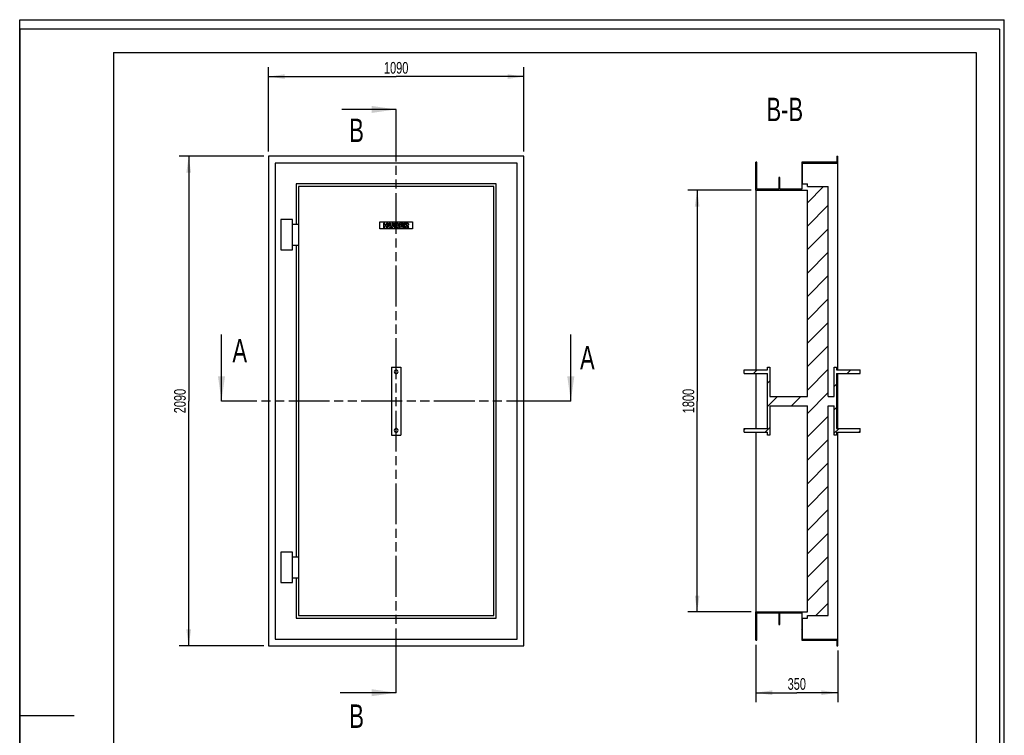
# Model space of a CAD drawing. Header units: millimetres. Extents: x 0 to 4200, y 0 to 5940.
# Tile 2 of 2: x 0 to 4200, y 2885 to 5940. Entities that reach past the tile are written whole.
import ezdxf

# ---------------------------------------------------------------- set-up
doc = ezdxf.new("R2010")
doc.units = ezdxf.units.MM
doc.header["$LTSCALE"] = 387.2
doc.linetypes.add('PHANTOM', pattern=[0.8, 0.45, -0.05, 0.1, -0.05, 0.1, -0.05])
doc.layers.get('0').update_dxf_attribs({"linetype": 'CONTINUOUS'})
for name, color, linetype in [('050_DIMENSIONING', 7, 'CONTINUOUS'), ('052_SYMBOLS', 7, 'CONTINUOUS'), ('_ACHSEN', 7, 'CONTINUOUS'), ('_KURVEN', 7, 'CONTINUOUS'), ('HATCHING_BL0', 7, 'CONTINUOUS'), ('HATCHING_BL1', 7, 'CONTINUOUS')]:
    doc.layers.add(name, color=color, linetype=linetype)
doc.styles.get("Standard").update_dxf_attribs({"font": 'txt', "width": 0.7})
doc.dimstyles.new('DIMSTYLE_1', dxfattribs={"dimtxt": 50, "dimasz": 70, "dimexe": 2, "dimexo": 1, "dimtad": 1, "dimdec": 1, "dimtxsty": 'Standard', "dimblk": '_FILLED', "dimblk1": '_FILLED', "dimblk2": '_FILLED', "dimcen": 0.09, "dimazin": 2, "dimtp": 1.2, "dimtm": 1.2, "dimtfac": 1, "dimtdec": 1, "dimtofl": 0, "dimtmove": 0, "dimatfit": 3, "dimldrblk": '_FILLED', "dimfxl": 1, "dimtolj": 1, "dimarcsym": 0})
doc.dimstyles.new('DIMSTYLE_2', dxfattribs={"dimtxt": 50, "dimasz": 70, "dimexe": 2, "dimexo": 1, "dimtad": 1, "dimdec": 1, "dimtxsty": 'Standard', "dimblk": '_FILLED', "dimblk1": '_FILLED', "dimblk2": '_FILLED', "dimcen": 0.09, "dimazin": 2, "dimtp": 2, "dimtm": 2, "dimtfac": 1, "dimtdec": 1, "dimtofl": 0, "dimtmove": 0, "dimatfit": 3, "dimldrblk": '_FILLED', "dimfxl": 1, "dimtolj": 1, "dimarcsym": 0})
doc.dimstyles.new('DIMSTYLE_3', dxfattribs={"dimtxt": 50, "dimasz": 70, "dimexe": 2, "dimexo": 1, "dimtad": 1, "dimdec": 1, "dimtxsty": 'Standard', "dimblk": '_FILLED', "dimblk1": '_FILLED', "dimblk2": '_FILLED', "dimcen": 0.09, "dimazin": 2, "dimtp": 0.5, "dimtm": 0.5, "dimtfac": 1, "dimtdec": 1, "dimtofl": 0, "dimtmove": 0, "dimatfit": 3, "dimldrblk": '_FILLED', "dimfxl": 1, "dimtolj": 1, "dimarcsym": 0})
doc.dimstyles.get("Standard").update_dxf_attribs({"dimtxt": 50, "dimasz": 70, "dimexe": 2, "dimexo": 1, "dimtad": 1, "dimtxsty": 'Standard', "dimblk": '_FILLED', "dimblk1": '_FILLED', "dimblk2": '_FILLED', "dimcen": 0.09, "dimazin": 2, "dimtol": 1, "dimtp": 0.01, "dimtm": 0.01, "dimtfac": 1, "dimtofl": 0, "dimtmove": 0, "dimatfit": 3, "dimldrblk": '_FILLED', "dimfxl": 1, "dimtolj": 1, "dimarcsym": 0})

# ---------------------------------------------------------------- blocks, each defined once
blk = doc.blocks.new('_FILLED')
at = {"color": 0, "linetype": 'ByBlock'}
blk.add_solid([(0, 0), (-1, 0.143), (-1, -0.143)], dxfattribs=at)
blk = doc.blocks.new('*D2')
at = {"layer": '050_DIMENSIONING', "color": 2, "linetype": 'Continuous', "transparency": 16777216}
for p, q in [((1060.9, 5377), (1060.9, 5737)), ((2150.9, 5377), (2150.9, 5737)), ((1060.9, 5697), (1605.9, 5697)), ((2150.9, 5697), (1605.9, 5697))]:
    blk.add_line(p, q, dxfattribs=at)
at = {"layer": '050_DIMENSIONING', "color": 2, "linetype": 'Continuous', "transparency": 16777216, "xscale": 70, "yscale": 70, "zscale": 70, "rotation": 180}
blk.add_blockref('_FILLED', (1060.9, 5697), dxfattribs=at)
at = {"layer": '050_DIMENSIONING', "color": 2, "linetype": 'Continuous', "transparency": 16777216, "xscale": 70, "yscale": 70, "zscale": 70}
blk.add_blockref('_FILLED', (2150.9, 5697), dxfattribs=at)
at = {"layer": '050_DIMENSIONING', "color": 2, "linetype": 'Continuous', "transparency": 16777216, "insert": (1605.9, 5759.5), "char_height": 50, "width": 219.643, "attachment_point": 2, "line_spacing_factor": 0.9}
blk.add_mtext('1090', dxfattribs=at)
blk = doc.blocks.new('*D3')
at = {"layer": '050_DIMENSIONING', "color": 2, "linetype": 'Continuous', "transparency": 16777216}
for p, q in [((1040.9, 5357), (680.9, 5357)), ((720.9, 5357), (720.9, 4312)), ((720.9, 3267), (720.9, 4312)), ((1040.9, 3267), (680.9, 3267))]:
    blk.add_line(p, q, dxfattribs=at)
at = {"layer": '050_DIMENSIONING', "color": 2, "linetype": 'Continuous', "transparency": 16777216, "xscale": 70, "yscale": 70, "zscale": 70}
for p, rotation in [((720.9, 5357), 90), ((720.9, 3267), 270)]:
    blk.add_blockref('_FILLED', p, dxfattribs=dict(at, rotation=rotation))
at = {"layer": '050_DIMENSIONING', "color": 2, "linetype": 'Continuous', "transparency": 16777216, "insert": (658.4, 4312), "char_height": 50, "width": 235.714, "attachment_point": 2, "rotation": 90, "line_spacing_factor": 0.9}
blk.add_mtext('2090', dxfattribs=at)
blk = doc.blocks.new('*D8')
at = {"layer": '050_DIMENSIONING', "color": 2, "linetype": 'Continuous', "transparency": 16777216}
for p, q in [((3119.8, 5212), (2849.8, 5212)), ((2889.8, 5212), (2889.8, 4312)), ((2889.8, 3412), (2889.8, 4312)), ((3119.8, 3412), (2849.8, 3412))]:
    blk.add_line(p, q, dxfattribs=at)
at = {"layer": '050_DIMENSIONING', "color": 2, "linetype": 'Continuous', "transparency": 16777216, "xscale": 70, "yscale": 70, "zscale": 70}
for p, rotation in [((2889.8, 5212), 90), ((2889.8, 3412), 270)]:
    blk.add_blockref('_FILLED', p, dxfattribs=dict(at, rotation=rotation))
at = {"layer": '050_DIMENSIONING', "color": 2, "linetype": 'Continuous', "transparency": 16777216, "insert": (2827.3, 4312), "char_height": 50, "width": 219.643, "attachment_point": 2, "rotation": 90, "line_spacing_factor": 0.9}
blk.add_mtext('1800', dxfattribs=at)
blk = doc.blocks.new('*D9')
at = {"layer": '050_DIMENSIONING', "color": 2, "linetype": 'Continuous', "transparency": 16777216}
for p, q in [((3139.8, 3272), (3139.8, 3027)), ((3489.8, 3247), (3489.8, 3027)), ((3139.8, 3067), (3314.8, 3067)), ((3489.8, 3067), (3314.8, 3067))]:
    blk.add_line(p, q, dxfattribs=at)
at = {"layer": '050_DIMENSIONING', "color": 2, "linetype": 'Continuous', "transparency": 16777216, "xscale": 70, "yscale": 70, "zscale": 70, "rotation": 180}
blk.add_blockref('_FILLED', (3139.8, 3067), dxfattribs=at)
at = {"layer": '050_DIMENSIONING', "color": 2, "linetype": 'Continuous', "transparency": 16777216, "xscale": 70, "yscale": 70, "zscale": 70}
blk.add_blockref('_FILLED', (3489.8, 3067), dxfattribs=at)
at = {"layer": '050_DIMENSIONING', "color": 2, "linetype": 'Continuous', "transparency": 16777216, "insert": (3314.8, 3129.5), "char_height": 50, "width": 166.071, "attachment_point": 2, "line_spacing_factor": 0.9}
blk.add_mtext('350', dxfattribs=at)
blk = doc.blocks.new('XSEC_FILLED')
at = {"color": 0, "linetype": 'ByBlock'}
blk.add_solid([(0, 0), (-1, 0.143), (-1, -0.143)], dxfattribs=at)
blk = doc.blocks.new('HATCHING_BL0', base_point=(1668.4, 4454.4))
at = {"layer": 'HATCHING_BL0', "color": 7, "linetype": 'PHANTOM'}
for p, q in [((960.9, 4312), (860.9, 4312)), ((2250.9, 4312), (960.9, 4312)), ((2350.9, 4312), (2250.9, 4312))]:
    blk.add_line(p, q, dxfattribs=at)
at = {"layer": 'HATCHING_BL0', "color": 7, "linetype": 'Continuous', "char_height": 100, "width": 128.571, "attachment_point": 1, "line_spacing_factor": 0.9}
for insert in [(907.4, 4576.9), (2390.2, 4546.8)]:
    blk.add_mtext('A', dxfattribs=dict(at, insert=insert))
at = {"layer": 'HATCHING_BL0', "color": 7, "linetype": 'Continuous'}
for points in [[(860.9, 4312), (860.9, 4596.8)], [(2350.9, 4312), (2350.9, 4596.8)]]:
    blk.add_leader(points, dimstyle='Standard', override={"dimasz": 105, "dimtad": 0, "dimldrblk": 'XSEC_FILLED'}, dxfattribs=at)
blk = doc.blocks.new('HATCHING_BL1', base_point=(1486.3, 4237))
at = {"layer": 'HATCHING_BL1', "color": 7, "linetype": 'PHANTOM'}
for p, q in [((1605.9, 5457), (1605.9, 5557)), ((1605.9, 3167), (1605.9, 5457)), ((1605.9, 3067), (1605.9, 3167))]:
    blk.add_line(p, q, dxfattribs=at)
at = {"layer": 'HATCHING_BL1', "color": 7, "linetype": 'Continuous', "char_height": 100, "width": 117.857, "attachment_point": 1, "line_spacing_factor": 0.9}
for insert in [(1405.7, 5517.7), (1406, 3017)]:
    blk.add_mtext('B', dxfattribs=dict(at, insert=insert))
at = {"layer": 'HATCHING_BL1', "color": 7, "linetype": 'Continuous'}
for points in [[(1605.9, 5557), (1373.7, 5557)], [(1605.9, 3067), (1366.7, 3067)]]:
    blk.add_leader(points, dimstyle='Standard', override={"dimasz": 105, "dimtad": 0, "dimldrblk": 'XSEC_FILLED'}, dxfattribs=at)

msp = doc.modelspace()

# ---------------------------------------------------------------- hatches: boundary and pattern name
at = {"linetype": 'Continuous'}
h = msp.add_hatch(dxfattribs=at)
h.set_pattern_fill('B', color=2, scale=70.656285, angle=45, style=0, pattern_type=0)
h.set_pattern_definition([(45, (0, 0), (-49.9615, 49.9615), [])])
edge = h.paths.add_edge_path()
edge.add_line((3359.82, 3411.97), (3359.82, 4291.97))
edge.add_line((3199.82, 4291.97), (3359.82, 4291.97))
edge.add_line((3199.82, 4291.97), (3199.82, 4166.97))
edge.add_line((3199.82, 4166.97), (3189.82, 4166.97))
edge.add_line((3189.82, 4166.97), (3189.82, 4178.97))
edge.add_line((3089.82, 4178.97), (3189.82, 4178.97))
edge.add_line((3089.82, 4178.97), (3089.82, 4194.97))
edge.add_line((3089.82, 4194.97), (3189.82, 4194.97))
edge.add_line((3189.82, 4194.97), (3189.82, 4428.97))
edge.add_line((3089.82, 4428.97), (3189.82, 4428.97))
edge.add_line((3089.82, 4428.97), (3089.82, 4444.97))
edge.add_line((3089.82, 4444.97), (3189.82, 4444.97))
edge.add_line((3189.82, 4444.97), (3189.82, 4456.97))
edge.add_line((3189.82, 4456.97), (3199.82, 4456.97))
edge.add_line((3199.82, 4456.97), (3199.82, 4331.97))
edge.add_line((3199.82, 4331.97), (3359.82, 4331.97))
edge.add_line((3359.82, 4331.97), (3359.82, 5211.97))
edge.add_line((3139.82, 5211.97), (3359.82, 5211.97))
edge.add_line((3139.82, 5211.97), (3139.82, 5331.97))
edge.add_line((3143.82, 5331.97), (3139.82, 5331.97))
edge.add_line((3143.82, 5215.97), (3143.82, 5331.97))
edge.add_line((3237.82, 5215.97), (3143.82, 5215.97))
edge.add_line((3237.82, 5265.97), (3237.82, 5215.97))
edge.add_line((3241.82, 5265.97), (3237.82, 5265.97))
edge.add_line((3241.82, 5215.97), (3241.82, 5265.97))
edge.add_line((3335.82, 5215.97), (3241.82, 5215.97))
edge.add_line((3335.82, 5331.97), (3335.82, 5215.97))
edge.add_line((3485.82, 5331.97), (3335.82, 5331.97))
edge.add_line((3485.82, 5356.97), (3485.82, 5331.97))
edge.add_line((3485.82, 5356.97), (3489.82, 5356.97))
edge.add_line((3489.82, 5327.97), (3489.82, 5356.97))
edge.add_line((3339.82, 5327.97), (3489.82, 5327.97))
edge.add_line((3339.82, 5238.97), (3339.82, 5327.97))
edge.add_line((3339.82, 5238.97), (3359.82, 5238.97))
edge.add_line((3359.82, 5227.97), (3359.82, 5238.97))
edge.add_line((3359.82, 5227.97), (3448.82, 5227.97))
edge.add_line((3448.82, 4331.97), (3448.82, 5227.97))
edge.add_line((3448.82, 4331.97), (3474.82, 4331.97))
edge.add_line((3474.82, 4331.97), (3474.82, 4456.97))
edge.add_line((3474.82, 4456.97), (3484.82, 4456.97))
edge.add_line((3484.82, 4456.97), (3484.82, 4444.97))
edge.add_line((3484.82, 4444.97), (3584.82, 4444.97))
edge.add_line((3584.82, 4428.97), (3584.82, 4444.97))
edge.add_line((3484.82, 4428.97), (3584.82, 4428.97))
edge.add_line((3484.82, 4428.97), (3484.82, 4194.97))
edge.add_line((3484.82, 4194.97), (3584.82, 4194.97))
edge.add_line((3584.82, 4178.97), (3584.82, 4194.97))
edge.add_line((3484.82, 4178.97), (3584.82, 4178.97))
edge.add_line((3484.82, 4178.97), (3484.82, 4166.97))
edge.add_line((3484.82, 4166.97), (3474.82, 4166.97))
edge.add_line((3474.82, 4166.97), (3474.82, 4291.97))
edge.add_line((3448.82, 4291.97), (3474.82, 4291.97))
edge.add_line((3448.82, 3395.97), (3448.82, 4291.97))
edge.add_line((3359.82, 3395.97), (3448.82, 3395.97))
edge.add_line((3359.82, 3384.97), (3359.82, 3395.97))
edge.add_line((3339.82, 3384.97), (3359.82, 3384.97))
edge.add_line((3339.82, 3295.97), (3339.82, 3384.97))
edge.add_line((3339.82, 3295.97), (3489.82, 3295.97))
edge.add_line((3489.82, 3266.97), (3489.82, 3295.97))
edge.add_line((3485.82, 3266.97), (3489.82, 3266.97))
edge.add_line((3485.82, 3291.97), (3485.82, 3266.97))
edge.add_line((3335.82, 3291.97), (3485.82, 3291.97))
edge.add_line((3335.82, 3407.97), (3335.82, 3291.97))
edge.add_line((3241.82, 3407.97), (3335.82, 3407.97))
edge.add_line((3241.82, 3357.97), (3241.82, 3407.97))
edge.add_line((3237.82, 3357.97), (3241.82, 3357.97))
edge.add_line((3237.82, 3407.97), (3237.82, 3357.97))
edge.add_line((3143.82, 3407.97), (3237.82, 3407.97))
edge.add_line((3143.82, 3291.97), (3143.82, 3407.97))
edge.add_line((3139.82, 3291.97), (3143.82, 3291.97))
edge.add_line((3139.82, 3291.97), (3139.82, 3411.97))
edge.add_line((3139.82, 3411.97), (3359.82, 3411.97))

# ---------------------------------------------------------------- linework, layer by layer
at = {"color": 7, "linetype": 'Continuous'}
for p, q in [((0, 5940), (4200, 5940)), ((0, 0), (0, 5940)), ((0, 5940), (4200, 5940)), ((0, 0), (0, 5940)), ((4200, 0), (4200, 5940)), ((4200, 0), (4200, 5940)), ((1060.87, 5356.97), (1060.87, 3266.97)), ((2150.87, 5356.97), (1060.87, 5356.97)), ((2150.87, 3266.97), (2150.87, 5356.97)), ((3485.82, 5356.97), (3489.82, 5356.97)), ((3485.82, 5356.97), (3485.82, 5331.97)), ((3489.82, 5327.97), (3489.82, 5356.97)), ((1089.87, 5327.97), (1089.87, 3295.97)), ((2121.87, 5327.97), (1089.87, 5327.97)), ((2121.87, 3295.97), (2121.87, 5327.97)), ((3139.82, 5211.97), (3139.82, 5331.97)), ((3143.82, 5331.97), (3139.82, 5331.97)), ((3143.82, 5215.97), (3143.82, 5331.97)), ((3485.82, 5331.97), (3335.82, 5331.97)), ((3335.82, 5331.97), (3335.82, 5215.97)), ((3339.82, 5238.97), (3339.82, 5327.97)), ((3339.82, 5327.97), (3489.82, 5327.97)), ((3489.82, 4444.97), (3489.82, 5327.97)), ((3241.82, 5265.97), (3237.82, 5265.97)), ((3237.82, 5265.97), (3237.82, 5215.97)), ((3241.82, 5215.97), (3241.82, 5265.97)), ((1178.87, 5238.97), (1178.87, 5066.97)), ((2032.87, 5238.97), (1178.87, 5238.97)), ((1189.87, 5227.97), (1189.87, 3395.97)), ((2021.87, 5227.97), (1189.87, 5227.97)), ((2021.87, 3395.97), (2021.87, 5227.97)), ((2032.87, 3384.97), (2032.87, 5238.97)), ((3139.82, 5211.97), (3139.82, 4444.97)), ((3139.82, 5211.97), (3359.82, 5211.97)), ((3237.82, 5215.97), (3143.82, 5215.97)), ((3335.82, 5215.97), (3241.82, 5215.97)), ((3339.82, 5238.97), (3359.82, 5238.97)), ((3359.82, 5227.97), (3359.82, 5238.97)), ((3359.82, 5227.97), (3448.82, 5227.97)), ((3359.82, 4331.97), (3359.82, 5211.97)), ((3448.82, 4331.97), (3448.82, 5227.97)), ((1113.87, 5086.97), (1113.87, 4956.97)), ((1163.87, 5086.97), (1113.87, 5086.97)), ((1163.87, 4956.97), (1163.87, 5086.97)), ((1163.87, 5066.97), (1189.87, 5066.97)), ((1113.87, 4956.97), (1163.87, 4956.97)), ((1163.87, 4976.97), (1189.87, 4976.97)), ((1178.87, 4976.97), (1178.87, 3646.97)), ((1585.87, 4456.97), (1625.87, 4456.97)), ((1585.87, 4456.97), (1585.87, 4166.97)), ((1625.87, 4456.97), (1625.87, 4166.97)), ((3189.82, 4456.97), (3199.82, 4456.97)), ((3189.82, 4444.97), (3189.82, 4456.97)), ((3199.82, 4456.97), (3199.82, 4331.97)), ((3474.82, 4331.97), (3474.82, 4456.97)), ((3474.82, 4456.97), (3484.82, 4456.97)), ((3484.82, 4456.97), (3484.82, 4444.97)), ((3089.82, 4444.97), (3189.82, 4444.97)), ((3089.82, 4428.97), (3089.82, 4444.97)), ((3089.82, 4428.97), (3189.82, 4428.97)), ((3139.82, 4428.97), (3139.82, 4194.97)), ((3189.82, 4194.97), (3189.82, 4428.97)), ((3484.82, 4444.97), (3584.82, 4444.97)), ((3484.82, 4428.97), (3584.82, 4428.97)), ((3484.82, 4428.97), (3484.82, 4194.97)), ((3489.82, 4194.97), (3489.82, 4428.97)), ((3584.82, 4428.97), (3584.82, 4444.97)), ((3199.82, 4331.97), (3359.82, 4331.97)), ((3448.82, 4331.97), (3474.82, 4331.97)), ((3199.82, 4291.97), (3199.82, 4166.97)), ((3199.82, 4291.97), (3359.82, 4291.97)), ((3359.82, 3411.97), (3359.82, 4291.97)), ((3448.82, 3395.97), (3448.82, 4291.97)), ((3448.82, 4291.97), (3474.82, 4291.97)), ((3474.82, 4166.97), (3474.82, 4291.97)), ((1585.87, 4166.97), (1625.87, 4166.97)), ((3089.82, 4194.97), (3189.82, 4194.97)), ((3089.82, 4178.97), (3089.82, 4194.97)), ((3089.82, 4178.97), (3189.82, 4178.97)), ((3139.82, 4178.97), (3139.82, 3411.97)), ((3189.82, 4166.97), (3189.82, 4178.97)), ((3199.82, 4166.97), (3189.82, 4166.97)), ((3484.82, 4166.97), (3474.82, 4166.97)), ((3484.82, 4194.97), (3584.82, 4194.97)), ((3484.82, 4178.97), (3584.82, 4178.97)), ((3484.82, 4178.97), (3484.82, 4166.97)), ((3489.82, 3295.97), (3489.82, 4178.97)), ((3584.82, 4178.97), (3584.82, 4194.97)), ((1113.87, 3666.97), (1113.87, 3536.97)), ((1163.87, 3666.97), (1113.87, 3666.97)), ((1163.87, 3536.97), (1163.87, 3666.97)), ((1163.87, 3646.97), (1189.87, 3646.97)), ((1113.87, 3536.97), (1163.87, 3536.97)), ((1163.87, 3556.97), (1189.87, 3556.97)), ((1178.87, 3556.97), (1178.87, 3384.97)), ((3139.82, 3291.97), (3139.82, 3411.97)), ((3139.82, 3411.97), (3359.82, 3411.97)), ((3143.82, 3291.97), (3143.82, 3407.97)), ((3143.82, 3407.97), (3237.82, 3407.97)), ((3237.82, 3407.97), (3237.82, 3357.97)), ((3241.82, 3357.97), (3241.82, 3407.97)), ((3241.82, 3407.97), (3335.82, 3407.97)), ((3335.82, 3407.97), (3335.82, 3291.97)), ((1178.87, 3384.97), (2032.87, 3384.97)), ((1189.87, 3395.97), (2021.87, 3395.97)), ((3339.82, 3295.97), (3339.82, 3384.97)), ((3339.82, 3384.97), (3359.82, 3384.97)), ((3359.82, 3384.97), (3359.82, 3395.97)), ((3359.82, 3395.97), (3448.82, 3395.97)), ((3237.82, 3357.97), (3241.82, 3357.97)), ((1089.87, 3295.97), (2121.87, 3295.97)), ((3139.82, 3291.97), (3143.82, 3291.97)), ((3335.82, 3291.97), (3485.82, 3291.97)), ((3339.82, 3295.97), (3489.82, 3295.97)), ((3485.82, 3291.97), (3485.82, 3266.97)), ((3489.82, 3266.97), (3489.82, 3295.97)), ((1060.87, 3266.97), (2150.87, 3266.97)), ((3485.82, 3266.97), (3489.82, 3266.97))]:
    msp.add_line(p, q, dxfattribs=at)
at = {"color": 3, "linetype": 'Continuous'}
for p, q in [((0, 5900), (0, 2970)), ((4180, 5900), (0, 5900)), ((4180, 5900), (4180, 0)), ((0, 2970), (0, 0)), ((0, 2970), (232, 2970))]:
    msp.add_line(p, q, dxfattribs=at)
at = {"color": 5, "linetype": 'Continuous'}
for p, q in [((400, 5800), (4080, 5800)), ((400, 5800), (400, 100)), ((4080, 5800), (4080, 100))]:
    msp.add_line(p, q, dxfattribs=at)
at = {"layer": '_ACHSEN', "color": 7, "linetype": 'Continuous'}
for centre, start, end in [((1605.87, 4436.97), 0, 180), ((1605.87, 4436.97), 180, 360), ((1605.87, 4186.97), 0, 180), ((1605.87, 4186.97), 180, 360)]:
    msp.add_arc(centre, 8, start, end, dxfattribs=at)
at = {"layer": '_KURVEN', "color": 4, "linetype": 'Continuous'}
for p, q in [((1535.87, 5076.97), (1675.87, 5076.97)), ((1535.87, 5046.97), (1535.87, 5076.97)), ((1675.87, 5046.97), (1535.87, 5046.97)), ((1551.77, 5071.97), (1551.77, 5051.97)), ((1557.95, 5071.97), (1551.77, 5071.97)), ((1551.77, 5051.97), (1557.95, 5051.97)), ((1557.95, 5064.97), (1557.95, 5071.97)), ((1564.71, 5064.97), (1557.95, 5064.97)), ((1557.95, 5051.97), (1557.95, 5060.06)), ((1557.95, 5060.06), (1564.71, 5060.06)), ((1570.91, 5071.97), (1564.71, 5071.97)), ((1564.71, 5071.97), (1564.71, 5064.97)), ((1564.71, 5060.06), (1564.71, 5051.97)), ((1564.71, 5051.97), (1570.91, 5051.97)), ((1570.91, 5051.97), (1570.91, 5071.97)), ((1581.2, 5071.97), (1575.03, 5071.97)), ((1575.03, 5071.97), (1575.03, 5060.04)), ((1581.2, 5059.76), (1581.2, 5071.97)), ((1588.04, 5071.97), (1588.04, 5059.76)), ((1594.2, 5071.97), (1588.04, 5071.97)), ((1594.2, 5060.04), (1594.2, 5071.97)), ((1598.31, 5071.97), (1598.31, 5051.97)), ((1609.88, 5071.97), (1598.31, 5071.97)), ((1598.31, 5051.97), (1608.98, 5051.97)), ((1604.54, 5064.12), (1604.54, 5067.92)), ((1604.54, 5067.92), (1607.27, 5067.92)), ((1607.23, 5064.12), (1604.54, 5064.12)), ((1604.54, 5056.26), (1604.54, 5060.32)), ((1604.54, 5060.32), (1607.68, 5060.32)), ((1607.69, 5056.26), (1604.54, 5056.26)), ((1620.01, 5071.97), (1620.01, 5051.97)), ((1636.58, 5071.97), (1620.01, 5071.97)), ((1620.01, 5051.97), (1636.88, 5051.97)), ((1626.21, 5064.52), (1626.21, 5067.7)), ((1626.21, 5067.7), (1636.58, 5067.7)), ((1635.83, 5064.52), (1626.21, 5064.52)), ((1626.21, 5056.5), (1626.21, 5060.44)), ((1626.21, 5060.44), (1635.83, 5060.44)), ((1636.88, 5056.5), (1626.21, 5056.5)), ((1635.83, 5060.44), (1635.83, 5064.52)), ((1636.58, 5067.7), (1636.58, 5071.97)), ((1636.88, 5051.97), (1636.88, 5056.5)), ((1650.59, 5071.97), (1640.29, 5071.97)), ((1640.29, 5071.97), (1640.29, 5051.97)), ((1640.29, 5051.97), (1646.49, 5051.97)), ((1646.49, 5063.86), (1646.49, 5067.93)), ((1646.49, 5067.93), (1649.21, 5067.93)), ((1649.1, 5063.86), (1646.49, 5063.86)), ((1646.49, 5051.97), (1646.49, 5060.08)), ((1646.49, 5060.08), (1647.04, 5060.08)), ((1649.67, 5058.08), (1652.97, 5051.97)), ((1652.97, 5051.97), (1659.96, 5051.97)), ((1659.96, 5051.97), (1656.96, 5057.75)), ((1675.87, 5076.97), (1675.87, 5046.97))]:
    msp.add_line(p, q, dxfattribs=at)
for points in [[(1575.61, 5056.66), (1575.23, 5057.94), (1575.03, 5059.06), (1575.03, 5060.04)], [(1576.92, 5054.36), (1576.28, 5055.11), (1575.84, 5055.87), (1575.61, 5056.66)], [(1579.04, 5052.63), (1578.27, 5053.05), (1577.56, 5053.62), (1576.92, 5054.36)], [(1581.92, 5051.83), (1580.78, 5051.97), (1579.81, 5052.23), (1579.04, 5052.63)], [(1581.2, 5059.76), (1581.2, 5058.67), (1581.5, 5057.82), (1582.1, 5057.21)], [(1585.12, 5051.63), (1584.13, 5051.63), (1583.07, 5051.69), (1581.92, 5051.83)], [(1582.1, 5057.21), (1582.7, 5056.59), (1583.55, 5056.29), (1584.63, 5056.29)], [(1584.63, 5056.29), (1585.69, 5056.29), (1586.52, 5056.59), (1587.12, 5057.19)], [(1589.44, 5052.29), (1588.24, 5051.86), (1586.79, 5051.63), (1585.12, 5051.63)], [(1587.12, 5057.19), (1587.72, 5057.79), (1588.04, 5058.65), (1588.04, 5059.76)], [(1591.91, 5053.95), (1591.12, 5053.15), (1590.3, 5052.61), (1589.44, 5052.29)], [(1593.64, 5056.7), (1593.27, 5055.65), (1592.7, 5054.74), (1591.91, 5053.95)], [(1594.2, 5060.04), (1594.2, 5058.86), (1594.01, 5057.75), (1593.64, 5056.7)], [(1607.23, 5064.12), (1608.19, 5064.12), (1608.85, 5064.29), (1609.24, 5064.61)], [(1609.24, 5067.42), (1608.85, 5067.75), (1608.2, 5067.92), (1607.27, 5067.92)], [(1609.95, 5059.77), (1609.51, 5060.13), (1608.76, 5060.32), (1607.68, 5060.32)], [(1607.69, 5056.26), (1608.76, 5056.26), (1609.51, 5056.44), (1609.95, 5056.82)], [(1611.75, 5052.24), (1610.36, 5052.05), (1609.43, 5051.97), (1608.98, 5051.97)], [(1609.81, 5066.06), (1609.81, 5066.63), (1609.62, 5067.1), (1609.24, 5067.42)], [(1609.24, 5064.61), (1609.62, 5064.94), (1609.81, 5065.43), (1609.81, 5066.06)], [(1609.88, 5071.97), (1611.8, 5071.97), (1613.27, 5071.49), (1614.31, 5070.53)], [(1610.6, 5058.35), (1610.6, 5058.94), (1610.38, 5059.42), (1609.95, 5059.77)], [(1609.95, 5056.82), (1610.38, 5057.21), (1610.6, 5057.71), (1610.6, 5058.35)], [(1614.09, 5052.89), (1613.57, 5052.59), (1612.78, 5052.38), (1611.75, 5052.24)], [(1614.76, 5063.94), (1614.27, 5063.37), (1613.55, 5062.94), (1612.61, 5062.61)], [(1612.61, 5062.61), (1614.04, 5062.25), (1615.09, 5061.67), (1615.77, 5060.82)], [(1616.07, 5054.86), (1615.58, 5054.03), (1614.93, 5053.37), (1614.09, 5052.89)], [(1614.31, 5070.53), (1615.35, 5069.58), (1615.87, 5068.39), (1615.87, 5066.99)], [(1615.87, 5066.99), (1615.87, 5065.8), (1615.5, 5064.79), (1614.76, 5063.94)], [(1615.77, 5060.82), (1616.45, 5059.98), (1616.79, 5058.92), (1616.79, 5057.66)], [(1616.79, 5057.66), (1616.79, 5056.62), (1616.55, 5055.68), (1616.07, 5054.86)], [(1648.55, 5059.61), (1648.1, 5059.92), (1647.6, 5060.08), (1647.04, 5060.08)], [(1649.67, 5058.08), (1649.25, 5058.87), (1648.88, 5059.38), (1648.55, 5059.61)], [(1649.1, 5063.86), (1649.37, 5063.86), (1649.92, 5063.95), (1650.74, 5064.13)], [(1651.51, 5067.41), (1651.11, 5067.75), (1650.33, 5067.93), (1649.21, 5067.93)], [(1650.59, 5071.97), (1652.5, 5071.97), (1653.96, 5071.8), (1654.97, 5071.48)], [(1650.74, 5064.13), (1651.15, 5064.22), (1651.47, 5064.42), (1651.74, 5064.76)], [(1652.13, 5065.92), (1652.13, 5066.56), (1651.92, 5067.06), (1651.51, 5067.41)], [(1651.74, 5064.76), (1651.99, 5065.09), (1652.13, 5065.49), (1652.13, 5065.92)], [(1655.67, 5061.58), (1655.14, 5061.26), (1654.42, 5061), (1653.49, 5060.79)], [(1653.49, 5060.79), (1654.23, 5060.53), (1654.78, 5060.29), (1655.11, 5060.05)], [(1654.97, 5071.48), (1655.98, 5071.15), (1656.78, 5070.53), (1657.4, 5069.64)], [(1655.11, 5060.05), (1655.33, 5059.88), (1655.66, 5059.54), (1656.1, 5058.99)], [(1657.62, 5063.53), (1657.15, 5062.73), (1656.49, 5062.08), (1655.67, 5061.58)], [(1656.1, 5058.99), (1656.52, 5058.46), (1656.81, 5058.05), (1656.96, 5057.75)], [(1657.4, 5069.64), (1658.02, 5068.76), (1658.34, 5067.68), (1658.34, 5066.41)], [(1658.34, 5066.41), (1658.34, 5065.3), (1658.09, 5064.34), (1657.62, 5063.53)]]:
    msp.add_open_spline(points, degree=3, dxfattribs=at)

# ---------------------------------------------------------------- block references
at = {"layer": 'HATCHING_BL0'}
msp.add_blockref('HATCHING_BL0', (1668.37, 4454.4), dxfattribs=at)
at = {"layer": 'HATCHING_BL1'}
msp.add_blockref('HATCHING_BL1', (1486.28, 4236.97), dxfattribs=at)

# ---------------------------------------------------------------- texts
at = {"layer": '052_SYMBOLS', "color": 2, "linetype": 'Continuous', "insert": (3341.63, 5606.97), "char_height": 100, "width": 342.8571, "attachment_point": 3, "line_spacing_factor": 0.9}
msp.add_mtext('B-B', dxfattribs=at)

# ---------------------------------------------------------------- dimensions: what is measured, and where the dimension line sits
at = {"layer": '050_DIMENSIONING', "color": 2, "linetype": 'Continuous'}
for base, p1, p2, angle, dimstyle, picture, middle in [((1060.87, 5696.97), (2150.87, 5375.97), (1060.87, 5375.97), 180, 'DIMSTYLE_1', '*D2', (1598.72, 5696.97)), ((720.87, 3266.97), (1041.87, 5356.97), (1041.87, 3266.97), 270, 'DIMSTYLE_2', '*D3', (720.87, 4304.82)), ((2889.82, 3411.97), (3120.82, 5211.97), (3120.82, 3411.97), 270, 'DIMSTYLE_1', '*D8', (2889.82, 4304.82))]:
    dim = msp.add_linear_dim(base=base, p1=p1, p2=p2, angle=angle, dimstyle=dimstyle, dxfattribs=at)
    dim.commit()
    dim.dimension.update_dxf_attribs({"geometry": picture, "text_midpoint": middle, "dimtype": 160})
dim = msp.add_linear_dim(base=(3489.82, 3066.97), p1=(3139.82, 3272.97), p2=(3489.82, 3247.97), dimstyle='DIMSTYLE_3', dxfattribs=at)
dim.commit()
dim.dimension.update_dxf_attribs({"geometry": '*D9', "text_midpoint": (3307.68, 3066.97), "dimtype": 160})

doc.saveas('drawing.dxf')
